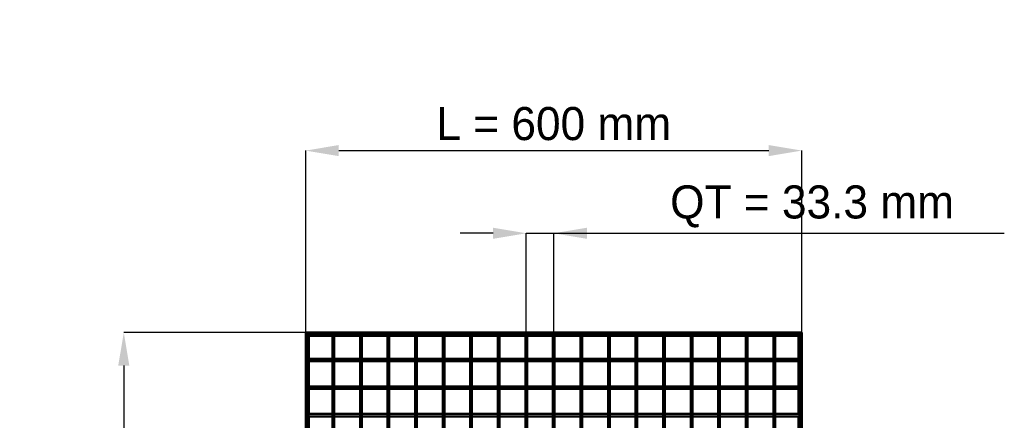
# Model space of a CAD drawing. Header units: millimetres. Extents: x -646 to 545, y -500 to 878.
# Tile 6 of 6: x -646 to 545, y 394 to 878. Entities that reach past the tile are written whole.
import ezdxf

# ---------------------------------------------------------------- set-up
doc = ezdxf.new("R2010")
doc.units = ezdxf.units.MM
doc.linetypes.add('Dashed', pattern=[2, 1, -1])
for name, color, linetype, lineweight in [('2d ConnectionPoints', 7, 'Continuous', 50), ('AM_0', 7, 'Continuous', 50), ('AM_5', 3, 'Continuous', 25), ('AM_9', 6, 'Dashed', 25)]:
    doc.layers.add(name, color=color, linetype=linetype, lineweight=lineweight)
doc.dimstyles.new('ISO-25', dxfattribs={"dimtxt": 2.5, "dimasz": 2.5, "dimexe": 1.25, "dimexo": 0.625, "dimtad": 1, "dimtxsty": 'Standard', "dimcen": 2.5, "dimadec": 0, "dimazin": 0, "dimtfac": 1, "dimtmove": 0, "dimatfit": 3, "dimfxl": 1, "dimarcsym": 0})

# ---------------------------------------------------------------- blocks, each defined once
blk = doc.blocks.new('1_LP330333P35011000600VERTICAL1_0_in_LPP3303331160010003500_4')
at = {"layer": 'AM_0'}
for p, q in [((296.05, 496.05), (296.05, 468.12)), ((297, 497), (297, -497)), ((297, 497), (300, 497)), ((300, 497), (300, -497)), ((296.05, 465.12), (296.05, 434.79)), ((296.05, 431.79), (296.05, 401.46)), ((296.05, 398.46), (296.05, 368.13)), ((296.05, 365.13), (296.05, 334.8)), ((296.05, 331.8), (296.05, 301.47)), ((296.05, 298.47), (296.05, 268.14)), ((296.05, 265.14), (296.05, 234.81)), ((296.05, 231.81), (296.05, 201.48)), ((296.05, 198.48), (296.05, 168.15)), ((296.05, 165.15), (296.05, 134.82)), ((296.05, 131.82), (296.05, 101.49)), ((296.05, 98.49), (296.05, 68.16)), ((296.05, 65.16), (296.05, 34.83)), ((296.05, 31.83), (296.05, 1.5)), ((296.05, -1.5), (296.05, -31.83)), ((296.05, -34.83), (296.05, -65.16)), ((296.05, -68.16), (296.05, -98.49)), ((296.05, -101.49), (296.05, -131.82)), ((296.05, -134.82), (296.05, -165.15)), ((296.05, -168.15), (296.05, -198.48)), ((296.05, -201.48), (296.05, -231.81)), ((296.05, -234.81), (296.05, -265.14)), ((296.05, -268.14), (296.05, -298.47)), ((296.05, -301.47), (296.05, -331.8)), ((296.05, -334.8), (296.05, -365.13)), ((296.05, -368.13), (296.05, -398.46)), ((296.05, -401.46), (296.05, -431.79)), ((296.05, -434.79), (296.05, -465.12)), ((296.05, -468.12), (296.05, -496.05)), ((297, -497), (300, -497))]:
    blk.add_line(p, q, dxfattribs=at)
at = {"layer": 'AM_9'}
for p, q in [((296.05, 497), (296.05, 496.05)), ((298.55, 497), (298.55, -497)), ((298.99, 497), (298.99, -497)), ((296.05, 468.12), (296.05, 465.12)), ((296.05, 434.79), (296.05, 431.79)), ((296.05, 401.46), (296.05, 398.46)), ((296.05, 368.13), (296.05, 365.13)), ((296.05, 334.8), (296.05, 331.8)), ((296.05, 301.47), (296.05, 298.47)), ((296.05, 268.14), (296.05, 265.14)), ((296.05, 234.81), (296.05, 231.81)), ((296.05, 201.48), (296.05, 198.48)), ((296.05, 168.15), (296.05, 165.15)), ((296.05, 134.82), (296.05, 131.82)), ((296.05, 101.49), (296.05, 98.49)), ((296.05, 68.16), (296.05, 65.16)), ((296.05, 34.83), (296.05, 31.83)), ((296.05, 1.5), (296.05, -1.5)), ((296.05, -31.83), (296.05, -34.83)), ((296.05, -65.16), (296.05, -68.16)), ((296.05, -98.49), (296.05, -101.49)), ((296.05, -131.82), (296.05, -134.82)), ((296.05, -165.15), (296.05, -168.15)), ((296.05, -198.48), (296.05, -201.48)), ((296.05, -231.81), (296.05, -234.81)), ((296.05, -265.14), (296.05, -268.14)), ((296.05, -298.47), (296.05, -301.47)), ((296.05, -331.8), (296.05, -334.8)), ((296.05, -365.13), (296.05, -368.13)), ((296.05, -398.46), (296.05, -401.46)), ((296.05, -431.79), (296.05, -434.79)), ((296.05, -465.12), (296.05, -468.12)), ((296.05, -496.05), (296.05, -497))]:
    blk.add_line(p, q, dxfattribs=at)
blk = doc.blocks.new('3_LP330333P35011000600VERTICALC1_0_in_LPP3303331160010003500_4')
at = {"layer": 'AM_0'}
for p, q in [((-267.64, -497), (-267.64, 497)), ((-265.64, 497), (-267.64, 497)), ((-265.64, -497), (-265.64, 497)), ((-265.64, -497), (-267.64, -497))]:
    blk.add_line(p, q, dxfattribs=at)
blk = doc.blocks.new('4_LP330333P35011000600VERTICALC2_0_in_LPP3303331160010003500_4')
at = {"layer": 'AM_0'}
for p, q in [((-234.31, -497), (-234.31, 497)), ((-232.31, 497), (-234.31, 497)), ((-232.31, -497), (-232.31, 497)), ((-232.31, -497), (-234.31, -497))]:
    blk.add_line(p, q, dxfattribs=at)
blk = doc.blocks.new('5_LP330333P35011000600VERTICALC3_0_in_LPP3303331160010003500_4')
at = {"layer": 'AM_0'}
for p, q in [((-200.98, -497), (-200.98, 497)), ((-198.98, 497), (-200.98, 497)), ((-198.98, -497), (-198.98, 497)), ((-198.98, -497), (-200.98, -497))]:
    blk.add_line(p, q, dxfattribs=at)
blk = doc.blocks.new('6_LP330333P35011000600VERTICALC4_0_in_LPP3303331160010003500_4')
at = {"layer": 'AM_0'}
for p, q in [((-167.65, -497), (-167.65, 497)), ((-165.65, 497), (-167.65, 497)), ((-165.65, -497), (-165.65, 497)), ((-165.65, -497), (-167.65, -497))]:
    blk.add_line(p, q, dxfattribs=at)
blk = doc.blocks.new('7_LP330333P35011000600VERTICALC5_0_in_LPP3303331160010003500_4')
at = {"layer": 'AM_0'}
for p, q in [((-134.32, -497), (-134.32, 497)), ((-132.32, 497), (-134.32, 497)), ((-132.32, -497), (-132.32, 497)), ((-132.32, -497), (-134.32, -497))]:
    blk.add_line(p, q, dxfattribs=at)
blk = doc.blocks.new('8_LP330333P35011000600VERTICALC6_0_in_LPP3303331160010003500_4')
at = {"layer": 'AM_0'}
for p, q in [((-100.99, -497), (-100.99, 497)), ((-98.99, 497), (-100.99, 497)), ((-98.99, -497), (-98.99, 497)), ((-98.99, -497), (-100.99, -497))]:
    blk.add_line(p, q, dxfattribs=at)
blk = doc.blocks.new('9_LP330333P35011000600VERTICALC7_0_in_LPP3303331160010003500_4')
at = {"layer": 'AM_0'}
for p, q in [((-67.66, -497), (-67.66, 497)), ((-65.66, 497), (-67.66, 497)), ((-65.66, -497), (-65.66, 497)), ((-65.66, -497), (-67.66, -497))]:
    blk.add_line(p, q, dxfattribs=at)
blk = doc.blocks.new('10_LP330333P35011000600VERTICALC8_0_in_LPP3303331160010003500_4')
at = {"layer": 'AM_0'}
for p, q in [((-34.33, -497), (-34.33, 497)), ((-32.33, 497), (-34.33, 497)), ((-32.33, -497), (-32.33, 497)), ((-32.33, -497), (-34.33, -497))]:
    blk.add_line(p, q, dxfattribs=at)
blk = doc.blocks.new('11_LP330333P35011000600VERTICALC9_0_in_LPP3303331160010003500_4')
at = {"layer": 'AM_0'}
for p, q in [((-1, -497), (-1, 497)), ((1, 497), (-1, 497)), ((1, -497), (1, 497)), ((1, -497), (-1, -497))]:
    blk.add_line(p, q, dxfattribs=at)
blk = doc.blocks.new('12_LP330333P35011000600VERTICALC10_0_in_LPP3303331160010003500_4')
at = {"layer": 'AM_0'}
for p, q in [((32.33, -497), (32.33, 497)), ((34.33, 497), (32.33, 497)), ((34.33, -497), (34.33, 497)), ((34.33, -497), (32.33, -497))]:
    blk.add_line(p, q, dxfattribs=at)
blk = doc.blocks.new('13_LP330333P35011000600VERTICALC11_0_in_LPP3303331160010003500_4')
at = {"layer": 'AM_0'}
for p, q in [((65.66, -497), (65.66, 497)), ((67.66, 497), (65.66, 497)), ((67.66, -497), (67.66, 497)), ((67.66, -497), (65.66, -497))]:
    blk.add_line(p, q, dxfattribs=at)
blk = doc.blocks.new('14_LP330333P35011000600VERTICALC12_0_in_LPP3303331160010003500_4')
at = {"layer": 'AM_0'}
for p, q in [((98.99, -497), (98.99, 497)), ((100.99, 497), (98.99, 497)), ((100.99, -497), (100.99, 497)), ((100.99, -497), (98.99, -497))]:
    blk.add_line(p, q, dxfattribs=at)
blk = doc.blocks.new('15_LP330333P35011000600VERTICALC13_0_in_LPP3303331160010003500_4')
at = {"layer": 'AM_0'}
for p, q in [((132.32, -497), (132.32, 497)), ((134.32, 497), (132.32, 497)), ((134.32, -497), (134.32, 497)), ((134.32, -497), (132.32, -497))]:
    blk.add_line(p, q, dxfattribs=at)
blk = doc.blocks.new('16_LP330333P35011000600VERTICALC14_0_in_LPP3303331160010003500_4')
at = {"layer": 'AM_0'}
for p, q in [((165.65, -497), (165.65, 497)), ((167.65, 497), (165.65, 497)), ((167.65, -497), (167.65, 497)), ((167.65, -497), (165.65, -497))]:
    blk.add_line(p, q, dxfattribs=at)
blk = doc.blocks.new('17_LP330333P35011000600VERTICALC15_0_in_LPP3303331160010003500_4')
at = {"layer": 'AM_0'}
for p, q in [((198.98, -497), (198.98, 497)), ((200.98, 497), (198.98, 497)), ((200.98, -497), (200.98, 497)), ((200.98, -497), (198.98, -497))]:
    blk.add_line(p, q, dxfattribs=at)
blk = doc.blocks.new('18_LP330333P35011000600VERTICALC16_0_in_LPP3303331160010003500_4')
at = {"layer": 'AM_0'}
for p, q in [((232.31, -497), (232.31, 497)), ((234.31, 497), (232.31, 497)), ((234.31, -497), (234.31, 497)), ((234.31, -497), (232.31, -497))]:
    blk.add_line(p, q, dxfattribs=at)
blk = doc.blocks.new('19_LP330333P35011000600VERTICALC17_0_in_LPP3303331160010003500_4')
at = {"layer": 'AM_0'}
for p, q in [((265.64, -497), (265.64, 497)), ((267.64, 497), (265.64, 497)), ((267.64, -497), (267.64, 497)), ((267.64, -497), (265.64, -497))]:
    blk.add_line(p, q, dxfattribs=at)
blk = doc.blocks.new('20_LP330333P35011000600HORIZONTAL2_0_in_LPP3303331160010003500_4')
at = {"layer": 'AM_0'}
for p, q in [((-300, 500), (300, 500)), ((-300, 497), (-300, 500)), ((-300, 497), (300, 497)), ((-296.05, 496.05), (-267.64, 496.05)), ((-265.64, 496.05), (-234.31, 496.05)), ((-232.31, 496.05), (-200.98, 496.05)), ((-198.98, 496.05), (-167.65, 496.05)), ((-165.65, 496.05), (-134.32, 496.05)), ((-132.32, 496.05), (-100.99, 496.05)), ((-98.99, 496.05), (-67.66, 496.05)), ((-65.66, 496.05), (-34.33, 496.05)), ((-32.33, 496.05), (-1, 496.05)), ((1, 496.05), (32.33, 496.05)), ((34.33, 496.05), (65.66, 496.05)), ((67.66, 496.05), (98.99, 496.05)), ((100.99, 496.05), (132.32, 496.05)), ((134.32, 496.05), (165.65, 496.05)), ((167.65, 496.05), (198.98, 496.05)), ((200.98, 496.05), (232.31, 496.05)), ((234.31, 496.05), (265.64, 496.05)), ((267.64, 496.05), (296.05, 496.05)), ((300, 497), (300, 500))]:
    blk.add_line(p, q, dxfattribs=at)
at = {"layer": 'AM_9'}
for p, q in [((-300, 498.92), (300, 498.92)), ((-300, 498.4), (300, 498.4)), ((-300, 496.05), (-296.05, 496.05)), ((-267.64, 496.05), (-265.64, 496.05)), ((-234.31, 496.05), (-232.31, 496.05)), ((-200.98, 496.05), (-198.98, 496.05)), ((-167.65, 496.05), (-165.65, 496.05)), ((-134.32, 496.05), (-132.32, 496.05)), ((-100.99, 496.05), (-98.99, 496.05)), ((-67.66, 496.05), (-65.66, 496.05)), ((-34.33, 496.05), (-32.33, 496.05)), ((-1, 496.05), (1, 496.05)), ((32.33, 496.05), (34.33, 496.05)), ((65.66, 496.05), (67.66, 496.05)), ((98.99, 496.05), (100.99, 496.05)), ((132.32, 496.05), (134.32, 496.05)), ((165.65, 496.05), (167.65, 496.05)), ((198.98, 496.05), (200.98, 496.05)), ((232.31, 496.05), (234.31, 496.05)), ((265.64, 496.05), (267.64, 496.05)), ((296.05, 496.05), (300, 496.05))]:
    blk.add_line(p, q, dxfattribs=at)
blk = doc.blocks.new('47_wvqd90yhhb086bvo5rjqmi6wh________0_in_LPP3303331160010003500_4')
at = {"layer": 'AM_0'}
for p, q in [((-267.64, 401.46), (-297, 401.46)), ((-297, 401.46), (-297, 398.46)), ((-267.64, 398.46), (-297, 398.46)), ((-267.64, 401.46), (-267.64, 398.46)), ((-265.64, 398.46), (-265.64, 401.46)), ((-234.31, 401.46), (-265.64, 401.46)), ((-234.31, 398.46), (-265.64, 398.46)), ((-234.31, 401.46), (-234.31, 398.46)), ((-232.31, 398.46), (-232.31, 401.46)), ((-200.98, 401.46), (-232.31, 401.46)), ((-200.98, 398.46), (-232.31, 398.46)), ((-200.98, 401.46), (-200.98, 398.46)), ((-198.98, 398.46), (-198.98, 401.46)), ((-167.65, 401.46), (-198.98, 401.46)), ((-167.65, 398.46), (-198.98, 398.46)), ((-167.65, 401.46), (-167.65, 398.46)), ((-165.65, 398.46), (-165.65, 401.46)), ((-134.32, 401.46), (-165.65, 401.46)), ((-134.32, 398.46), (-165.65, 398.46)), ((-134.32, 401.46), (-134.32, 398.46)), ((-132.32, 398.46), (-132.32, 401.46)), ((-100.99, 401.46), (-132.32, 401.46)), ((-100.99, 398.46), (-132.32, 398.46)), ((-100.99, 401.46), (-100.99, 398.46)), ((-98.99, 398.46), (-98.99, 401.46)), ((-67.66, 401.46), (-98.99, 401.46)), ((-67.66, 398.46), (-98.99, 398.46)), ((-67.66, 401.46), (-67.66, 398.46)), ((-65.66, 398.46), (-65.66, 401.46)), ((-34.33, 401.46), (-65.66, 401.46)), ((-34.33, 398.46), (-65.66, 398.46)), ((-34.33, 401.46), (-34.33, 398.46)), ((-32.33, 398.46), (-32.33, 401.46)), ((-1, 401.46), (-32.33, 401.46)), ((-1, 398.46), (-32.33, 398.46)), ((-1, 401.46), (-1, 398.46)), ((1, 398.46), (1, 401.46)), ((32.33, 401.46), (1, 401.46)), ((32.33, 398.46), (1, 398.46)), ((32.33, 401.46), (32.33, 398.46)), ((34.33, 398.46), (34.33, 401.46)), ((65.66, 401.46), (34.33, 401.46)), ((65.66, 398.46), (34.33, 398.46)), ((65.66, 401.46), (65.66, 398.46)), ((67.66, 398.46), (67.66, 401.46)), ((98.99, 401.46), (67.66, 401.46)), ((98.99, 398.46), (67.66, 398.46)), ((98.99, 401.46), (98.99, 398.46)), ((100.99, 398.46), (100.99, 401.46)), ((132.32, 401.46), (100.99, 401.46)), ((132.32, 398.46), (100.99, 398.46)), ((132.32, 401.46), (132.32, 398.46)), ((165.65, 401.46), (134.32, 401.46)), ((134.32, 398.46), (134.32, 401.46)), ((165.65, 398.46), (134.32, 398.46)), ((165.65, 401.46), (165.65, 398.46)), ((167.65, 398.46), (167.65, 401.46)), ((198.98, 401.46), (167.65, 401.46)), ((198.98, 398.46), (167.65, 398.46)), ((198.98, 401.46), (198.98, 398.46)), ((232.31, 401.46), (200.98, 401.46)), ((200.98, 398.46), (200.98, 401.46)), ((232.31, 398.46), (200.98, 398.46)), ((232.31, 401.46), (232.31, 398.46)), ((234.31, 398.46), (234.31, 401.46)), ((265.64, 401.46), (234.31, 401.46)), ((265.64, 398.46), (234.31, 398.46)), ((265.64, 401.46), (265.64, 398.46)), ((267.64, 398.46), (267.64, 401.46)), ((297, 401.46), (267.64, 401.46)), ((297, 398.46), (267.64, 398.46)), ((297, 401.46), (297, 398.46))]:
    blk.add_line(p, q, dxfattribs=at)
at = {"layer": 'AM_9'}
for p, q in [((-265.64, 401.46), (-267.64, 401.46)), ((-267.64, 398.46), (-265.64, 398.46)), ((-232.31, 401.46), (-234.31, 401.46)), ((-234.31, 398.46), (-232.31, 398.46)), ((-198.98, 401.46), (-200.98, 401.46)), ((-200.98, 398.46), (-198.98, 398.46)), ((-165.65, 401.46), (-167.65, 401.46)), ((-167.65, 398.46), (-165.65, 398.46)), ((-132.32, 401.46), (-134.32, 401.46)), ((-134.32, 398.46), (-132.32, 398.46)), ((-98.99, 401.46), (-100.99, 401.46)), ((-100.99, 398.46), (-98.99, 398.46)), ((-65.66, 401.46), (-67.66, 401.46)), ((-67.66, 398.46), (-65.66, 398.46)), ((-32.33, 401.46), (-34.33, 401.46)), ((-34.33, 398.46), (-32.33, 398.46)), ((1, 401.46), (-1, 401.46)), ((-1, 398.46), (1, 398.46)), ((34.33, 401.46), (32.33, 401.46)), ((32.33, 398.46), (34.33, 398.46)), ((67.66, 401.46), (65.66, 401.46)), ((65.66, 398.46), (67.66, 398.46)), ((100.99, 401.46), (98.99, 401.46)), ((98.99, 398.46), (100.99, 398.46)), ((134.32, 401.46), (132.32, 401.46)), ((132.32, 398.46), (134.32, 398.46)), ((167.65, 401.46), (165.65, 401.46)), ((165.65, 398.46), (167.65, 398.46)), ((200.98, 401.46), (198.98, 401.46)), ((198.98, 398.46), (200.98, 398.46)), ((234.31, 401.46), (232.31, 401.46)), ((232.31, 398.46), (234.31, 398.46)), ((267.64, 401.46), (265.64, 401.46)), ((265.64, 398.46), (267.64, 398.46))]:
    blk.add_line(p, q, dxfattribs=at)
blk = doc.blocks.new('48_xoxfwf2fol22982bvvuo0j6vg________0_in_LPP3303331160010003500_4')
at = {"layer": 'AM_0'}
for p, q in [((-267.64, 434.79), (-297, 434.79)), ((-297, 434.79), (-297, 431.79)), ((-267.64, 431.79), (-297, 431.79)), ((-267.64, 434.79), (-267.64, 431.79)), ((-265.64, 431.79), (-265.64, 434.79)), ((-234.31, 434.79), (-265.64, 434.79)), ((-234.31, 431.79), (-265.64, 431.79)), ((-234.31, 434.79), (-234.31, 431.79)), ((-232.31, 431.79), (-232.31, 434.79)), ((-200.98, 434.79), (-232.31, 434.79)), ((-200.98, 431.79), (-232.31, 431.79)), ((-200.98, 434.79), (-200.98, 431.79)), ((-198.98, 431.79), (-198.98, 434.79)), ((-167.65, 434.79), (-198.98, 434.79)), ((-167.65, 431.79), (-198.98, 431.79)), ((-167.65, 434.79), (-167.65, 431.79)), ((-165.65, 431.79), (-165.65, 434.79)), ((-134.32, 434.79), (-165.65, 434.79)), ((-134.32, 431.79), (-165.65, 431.79)), ((-134.32, 434.79), (-134.32, 431.79)), ((-132.32, 431.79), (-132.32, 434.79)), ((-100.99, 434.79), (-132.32, 434.79)), ((-100.99, 431.79), (-132.32, 431.79)), ((-100.99, 434.79), (-100.99, 431.79)), ((-98.99, 431.79), (-98.99, 434.79)), ((-67.66, 434.79), (-98.99, 434.79)), ((-67.66, 431.79), (-98.99, 431.79)), ((-67.66, 434.79), (-67.66, 431.79)), ((-65.66, 431.79), (-65.66, 434.79)), ((-34.33, 434.79), (-65.66, 434.79)), ((-34.33, 431.79), (-65.66, 431.79)), ((-34.33, 434.79), (-34.33, 431.79)), ((-32.33, 431.79), (-32.33, 434.79)), ((-1, 434.79), (-32.33, 434.79)), ((-1, 431.79), (-32.33, 431.79)), ((-1, 434.79), (-1, 431.79)), ((1, 431.79), (1, 434.79)), ((32.33, 434.79), (1, 434.79)), ((32.33, 431.79), (1, 431.79)), ((32.33, 434.79), (32.33, 431.79)), ((34.33, 431.79), (34.33, 434.79)), ((65.66, 434.79), (34.33, 434.79)), ((65.66, 431.79), (34.33, 431.79)), ((65.66, 434.79), (65.66, 431.79)), ((67.66, 431.79), (67.66, 434.79)), ((98.99, 434.79), (67.66, 434.79)), ((98.99, 431.79), (67.66, 431.79)), ((98.99, 434.79), (98.99, 431.79)), ((100.99, 431.79), (100.99, 434.79)), ((132.32, 434.79), (100.99, 434.79)), ((132.32, 431.79), (100.99, 431.79)), ((132.32, 434.79), (132.32, 431.79)), ((165.65, 434.79), (134.32, 434.79)), ((134.32, 431.79), (134.32, 434.79)), ((165.65, 431.79), (134.32, 431.79)), ((165.65, 434.79), (165.65, 431.79)), ((167.65, 431.79), (167.65, 434.79)), ((198.98, 434.79), (167.65, 434.79)), ((198.98, 431.79), (167.65, 431.79)), ((198.98, 434.79), (198.98, 431.79)), ((232.31, 434.79), (200.98, 434.79)), ((200.98, 431.79), (200.98, 434.79)), ((232.31, 431.79), (200.98, 431.79)), ((232.31, 434.79), (232.31, 431.79)), ((234.31, 431.79), (234.31, 434.79)), ((265.64, 434.79), (234.31, 434.79)), ((265.64, 431.79), (234.31, 431.79)), ((265.64, 434.79), (265.64, 431.79)), ((267.64, 431.79), (267.64, 434.79)), ((297, 434.79), (267.64, 434.79)), ((297, 431.79), (267.64, 431.79)), ((297, 434.79), (297, 431.79))]:
    blk.add_line(p, q, dxfattribs=at)
at = {"layer": 'AM_9'}
for p, q in [((-265.64, 434.79), (-267.64, 434.79)), ((-267.64, 431.79), (-265.64, 431.79)), ((-232.31, 434.79), (-234.31, 434.79)), ((-234.31, 431.79), (-232.31, 431.79)), ((-198.98, 434.79), (-200.98, 434.79)), ((-200.98, 431.79), (-198.98, 431.79)), ((-165.65, 434.79), (-167.65, 434.79)), ((-167.65, 431.79), (-165.65, 431.79)), ((-132.32, 434.79), (-134.32, 434.79)), ((-134.32, 431.79), (-132.32, 431.79)), ((-98.99, 434.79), (-100.99, 434.79)), ((-100.99, 431.79), (-98.99, 431.79)), ((-65.66, 434.79), (-67.66, 434.79)), ((-67.66, 431.79), (-65.66, 431.79)), ((-32.33, 434.79), (-34.33, 434.79)), ((-34.33, 431.79), (-32.33, 431.79)), ((1, 434.79), (-1, 434.79)), ((-1, 431.79), (1, 431.79)), ((34.33, 434.79), (32.33, 434.79)), ((32.33, 431.79), (34.33, 431.79)), ((67.66, 434.79), (65.66, 434.79)), ((65.66, 431.79), (67.66, 431.79)), ((100.99, 434.79), (98.99, 434.79)), ((98.99, 431.79), (100.99, 431.79)), ((134.32, 434.79), (132.32, 434.79)), ((132.32, 431.79), (134.32, 431.79)), ((167.65, 434.79), (165.65, 434.79)), ((165.65, 431.79), (167.65, 431.79)), ((200.98, 434.79), (198.98, 434.79)), ((198.98, 431.79), (200.98, 431.79)), ((234.31, 434.79), (232.31, 434.79)), ((232.31, 431.79), (234.31, 431.79)), ((267.64, 434.79), (265.64, 434.79)), ((265.64, 431.79), (267.64, 431.79))]:
    blk.add_line(p, q, dxfattribs=at)
blk = doc.blocks.new('49_ngts4m43kjy1gblfw5g0516ad________0_in_LPP3303331160010003500_4')
at = {"layer": 'AM_0'}
for p, q in [((-267.64, 468.12), (-297, 468.12)), ((-297, 468.12), (-297, 465.12)), ((-267.64, 465.12), (-297, 465.12)), ((-267.64, 468.12), (-267.64, 465.12)), ((-265.64, 465.12), (-265.64, 468.12)), ((-234.31, 468.12), (-265.64, 468.12)), ((-234.31, 465.12), (-265.64, 465.12)), ((-234.31, 468.12), (-234.31, 465.12)), ((-232.31, 465.12), (-232.31, 468.12)), ((-200.98, 468.12), (-232.31, 468.12)), ((-200.98, 465.12), (-232.31, 465.12)), ((-200.98, 468.12), (-200.98, 465.12)), ((-198.98, 465.12), (-198.98, 468.12)), ((-167.65, 468.12), (-198.98, 468.12)), ((-167.65, 465.12), (-198.98, 465.12)), ((-167.65, 468.12), (-167.65, 465.12)), ((-165.65, 465.12), (-165.65, 468.12)), ((-134.32, 468.12), (-165.65, 468.12)), ((-134.32, 465.12), (-165.65, 465.12)), ((-134.32, 468.12), (-134.32, 465.12)), ((-132.32, 465.12), (-132.32, 468.12)), ((-100.99, 468.12), (-132.32, 468.12)), ((-100.99, 465.12), (-132.32, 465.12)), ((-100.99, 468.12), (-100.99, 465.12)), ((-98.99, 465.12), (-98.99, 468.12)), ((-67.66, 468.12), (-98.99, 468.12)), ((-67.66, 465.12), (-98.99, 465.12)), ((-67.66, 468.12), (-67.66, 465.12)), ((-65.66, 465.12), (-65.66, 468.12)), ((-34.33, 468.12), (-65.66, 468.12)), ((-34.33, 465.12), (-65.66, 465.12)), ((-34.33, 468.12), (-34.33, 465.12)), ((-32.33, 465.12), (-32.33, 468.12)), ((-1, 468.12), (-32.33, 468.12)), ((-1, 465.12), (-32.33, 465.12)), ((-1, 468.12), (-1, 465.12)), ((1, 465.12), (1, 468.12)), ((32.33, 468.12), (1, 468.12)), ((32.33, 465.12), (1, 465.12)), ((32.33, 468.12), (32.33, 465.12)), ((34.33, 465.12), (34.33, 468.12)), ((65.66, 468.12), (34.33, 468.12)), ((65.66, 465.12), (34.33, 465.12)), ((65.66, 468.12), (65.66, 465.12)), ((67.66, 465.12), (67.66, 468.12)), ((98.99, 468.12), (67.66, 468.12)), ((98.99, 465.12), (67.66, 465.12)), ((98.99, 468.12), (98.99, 465.12)), ((100.99, 465.12), (100.99, 468.12)), ((132.32, 468.12), (100.99, 468.12)), ((132.32, 465.12), (100.99, 465.12)), ((132.32, 468.12), (132.32, 465.12)), ((165.65, 468.12), (134.32, 468.12)), ((134.32, 465.12), (134.32, 468.12)), ((165.65, 465.12), (134.32, 465.12)), ((165.65, 468.12), (165.65, 465.12)), ((167.65, 465.12), (167.65, 468.12)), ((198.98, 468.12), (167.65, 468.12)), ((198.98, 465.12), (167.65, 465.12)), ((198.98, 468.12), (198.98, 465.12)), ((232.31, 468.12), (200.98, 468.12)), ((200.98, 465.12), (200.98, 468.12)), ((232.31, 465.12), (200.98, 465.12)), ((232.31, 468.12), (232.31, 465.12)), ((234.31, 465.12), (234.31, 468.12)), ((265.64, 468.12), (234.31, 468.12)), ((265.64, 465.12), (234.31, 465.12)), ((265.64, 468.12), (265.64, 465.12)), ((267.64, 465.12), (267.64, 468.12)), ((297, 468.12), (267.64, 468.12)), ((297, 465.12), (267.64, 465.12)), ((297, 468.12), (297, 465.12))]:
    blk.add_line(p, q, dxfattribs=at)
at = {"layer": 'AM_9'}
for p, q in [((-265.64, 468.12), (-267.64, 468.12)), ((-267.64, 465.12), (-265.64, 465.12)), ((-232.31, 468.12), (-234.31, 468.12)), ((-234.31, 465.12), (-232.31, 465.12)), ((-198.98, 468.12), (-200.98, 468.12)), ((-200.98, 465.12), (-198.98, 465.12)), ((-165.65, 468.12), (-167.65, 468.12)), ((-167.65, 465.12), (-165.65, 465.12)), ((-132.32, 468.12), (-134.32, 468.12)), ((-134.32, 465.12), (-132.32, 465.12)), ((-98.99, 468.12), (-100.99, 468.12)), ((-100.99, 465.12), (-98.99, 465.12)), ((-65.66, 468.12), (-67.66, 468.12)), ((-67.66, 465.12), (-65.66, 465.12)), ((-32.33, 468.12), (-34.33, 468.12)), ((-34.33, 465.12), (-32.33, 465.12)), ((1, 468.12), (-1, 468.12)), ((-1, 465.12), (1, 465.12)), ((34.33, 468.12), (32.33, 468.12)), ((32.33, 465.12), (34.33, 465.12)), ((67.66, 468.12), (65.66, 468.12)), ((65.66, 465.12), (67.66, 465.12)), ((100.99, 468.12), (98.99, 468.12)), ((98.99, 465.12), (100.99, 465.12)), ((134.32, 468.12), (132.32, 468.12)), ((132.32, 465.12), (134.32, 465.12)), ((167.65, 468.12), (165.65, 468.12)), ((165.65, 465.12), (167.65, 465.12)), ((200.98, 468.12), (198.98, 468.12)), ((198.98, 465.12), (200.98, 465.12)), ((234.31, 468.12), (232.31, 468.12)), ((232.31, 465.12), (234.31, 465.12)), ((267.64, 468.12), (265.64, 468.12)), ((265.64, 465.12), (267.64, 465.12))]:
    blk.add_line(p, q, dxfattribs=at)
blk = doc.blocks.new('50_LP330333P35011000600VERTICAL2_0_in_LPP3303331160010003500_4')
at = {"layer": 'AM_0'}
for p, q in [((-297, 497), (-300, 497)), ((-300, -497), (-300, 497)), ((-297, -497), (-297, 497)), ((-296.05, 468.12), (-296.05, 496.05)), ((-296.05, 434.79), (-296.05, 465.12)), ((-296.05, 401.46), (-296.05, 431.79)), ((-296.05, 368.13), (-296.05, 398.46)), ((-296.05, 334.8), (-296.05, 365.13)), ((-296.05, 301.47), (-296.05, 331.8)), ((-296.05, 268.14), (-296.05, 298.47)), ((-296.05, 234.81), (-296.05, 265.14)), ((-296.05, 201.48), (-296.05, 231.81)), ((-296.05, 168.15), (-296.05, 198.48)), ((-296.05, 134.82), (-296.05, 165.15)), ((-296.05, 101.49), (-296.05, 131.82)), ((-296.05, 68.16), (-296.05, 98.49)), ((-296.05, 34.83), (-296.05, 65.16)), ((-296.05, 1.5), (-296.05, 31.83)), ((-296.05, -31.83), (-296.05, -1.5)), ((-296.05, -65.16), (-296.05, -34.83)), ((-296.05, -98.49), (-296.05, -68.16)), ((-296.05, -131.82), (-296.05, -101.49)), ((-296.05, -165.15), (-296.05, -134.82)), ((-296.05, -198.48), (-296.05, -168.15)), ((-296.05, -231.81), (-296.05, -201.48)), ((-296.05, -265.14), (-296.05, -234.81)), ((-296.05, -298.47), (-296.05, -268.14)), ((-296.05, -331.8), (-296.05, -301.47)), ((-296.05, -365.13), (-296.05, -334.8)), ((-296.05, -398.46), (-296.05, -368.13)), ((-296.05, -431.79), (-296.05, -401.46)), ((-296.05, -465.12), (-296.05, -434.79)), ((-296.05, -496.05), (-296.05, -468.12)), ((-297, -497), (-300, -497))]:
    blk.add_line(p, q, dxfattribs=at)
at = {"layer": 'AM_9'}
for p, q in [((-298.99, -497), (-298.99, 497)), ((-298.55, -497), (-298.55, 497)), ((-296.05, 496.05), (-296.05, 497)), ((-296.05, 465.12), (-296.05, 468.12)), ((-296.05, 431.79), (-296.05, 434.79)), ((-296.05, 398.46), (-296.05, 401.46)), ((-296.05, 365.13), (-296.05, 368.13)), ((-296.05, 331.8), (-296.05, 334.8)), ((-296.05, 298.47), (-296.05, 301.47)), ((-296.05, 265.14), (-296.05, 268.14)), ((-296.05, 231.81), (-296.05, 234.81)), ((-296.05, 198.48), (-296.05, 201.48)), ((-296.05, 165.15), (-296.05, 168.15)), ((-296.05, 131.82), (-296.05, 134.82)), ((-296.05, 98.49), (-296.05, 101.49)), ((-296.05, 65.16), (-296.05, 68.16)), ((-296.05, 31.83), (-296.05, 34.83)), ((-296.05, -1.5), (-296.05, 1.5)), ((-296.05, -34.83), (-296.05, -31.83)), ((-296.05, -68.16), (-296.05, -65.16)), ((-296.05, -101.49), (-296.05, -98.49)), ((-296.05, -134.82), (-296.05, -131.82)), ((-296.05, -168.15), (-296.05, -165.15)), ((-296.05, -201.48), (-296.05, -198.48)), ((-296.05, -234.81), (-296.05, -231.81)), ((-296.05, -268.14), (-296.05, -265.14)), ((-296.05, -301.47), (-296.05, -298.47)), ((-296.05, -334.8), (-296.05, -331.8)), ((-296.05, -368.13), (-296.05, -365.13)), ((-296.05, -401.46), (-296.05, -398.46)), ((-296.05, -434.79), (-296.05, -431.79)), ((-296.05, -468.12), (-296.05, -465.12)), ((-296.05, -497), (-296.05, -496.05))]:
    blk.add_line(p, q, dxfattribs=at)
blk = doc.blocks.new('*D51')
at = {"layer": 'AM_5', "color": 0, "lineweight": -2}
for p, q in [((-300, 500), (-300, 720)), ((-260, 720), (260, 720)), ((300, 500), (300, 720))]:
    blk.add_line(p, q, dxfattribs=at)
at = {"layer": 'AM_5', "color": 0}
for points in [[(-260, 726.7), (-260, 713.3), (-300, 720)], [(260, 713.3), (260, 726.7), (300, 720)]]:
    blk.add_solid(points, dxfattribs=at)
at = {"layer": 'Defpoints', "color": 0}
for p in [(300, 720), (-300, 500), (300, 500)]:
    blk.add_point(p, dxfattribs=at)
at = {"layer": 'AM_5', "color": 0, "insert": (0, 752.4), "char_height": 40, "attachment_point": 5}
blk.add_mtext('L = 600 mm', dxfattribs=at)
blk = doc.blocks.new('*D52')
at = {"layer": 'AM_5', "color": 0, "lineweight": -2}
for p, q in [((-73.3, 620), (-113.3, 620)), ((-33.3, 500), (-33.3, 620)), ((-33.3, 620), (0, 620)), ((0, 500), (0, 620)), ((0, 620), (544.9, 620)), ((40, 620), (80, 620))]:
    blk.add_line(p, q, dxfattribs=at)
at = {"layer": 'AM_5', "color": 0}
for points in [[(-73.3, 613.3), (-73.3, 626.7), (-33.3, 620)], [(40, 626.7), (40, 613.3), (0, 620)]]:
    blk.add_solid(points, dxfattribs=at)
at = {"layer": 'Defpoints', "color": 0}
for p in [(0, 620), (-33.3, 500), (0, 500)]:
    blk.add_point(p, dxfattribs=at)
at = {"layer": 'AM_5', "color": 0, "insert": (312.4, 652.4), "char_height": 40, "attachment_point": 5}
blk.add_mtext('QT = 33.3 mm', dxfattribs=at)
blk = doc.blocks.new('*D53')
at = {"layer": 'AM_5', "color": 0, "lineweight": -2}
for p, q in [((-300, 500), (-520, 500)), ((-520, 460), (-520, 208.9)), ((-520, -460), (-520, -208.9)), ((-300, -500), (-520, -500))]:
    blk.add_line(p, q, dxfattribs=at)
at = {"layer": 'AM_5', "color": 0}
for points in [[(-513.3, 460), (-526.7, 460), (-520, 500)], [(-526.7, -460), (-513.3, -460), (-520, -500)]]:
    blk.add_solid(points, dxfattribs=at)
at = {"layer": 'Defpoints', "color": 0}
for p in [(-300, 500), (-520, -500), (-300, -500)]:
    blk.add_point(p, dxfattribs=at)
at = {"layer": 'AM_5', "color": 0, "insert": (-520, 0), "char_height": 40, "attachment_point": 5, "rotation": 90}
blk.add_mtext('B = 1000 mm', dxfattribs=at)

msp = doc.modelspace()

# ---------------------------------------------------------------- linework, layer by layer
at = {"layer": '2d ConnectionPoints'}
for p in [(-266.64, 497), (-266.64, 497), (-233.31, 497), (-233.31, 497), (-199.98, 497), (-199.98, 497), (-166.65, 497), (-166.65, 497), (-133.32, 497), (-133.32, 497), (-99.99, 497), (-99.99, 497), (-66.66, 497), (-66.66, 497), (-33.33, 497), (-33.33, 497), (0, 497), (0, 497), (33.33, 497), (33.33, 497), (66.66, 497), (66.66, 497), (99.99, 497), (99.99, 497), (133.32, 497), (133.32, 497), (166.65, 497), (166.65, 497), (199.98, 497), (199.98, 497), (233.31, 497), (233.31, 497), (266.64, 497), (266.64, 497), (-297, 466.62), (-297, 466.62), (-297, 433.29), (-297, 433.29), (-297, 399.96), (-297, 399.96)]:
    msp.add_point(p, dxfattribs=at)

# ---------------------------------------------------------------- block references
for name in ['20_LP330333P35011000600HORIZONTAL2_0_in_LPP3303331160010003500_4', '50_LP330333P35011000600VERTICAL2_0_in_LPP3303331160010003500_4', '3_LP330333P35011000600VERTICALC1_0_in_LPP3303331160010003500_4', '4_LP330333P35011000600VERTICALC2_0_in_LPP3303331160010003500_4', '5_LP330333P35011000600VERTICALC3_0_in_LPP3303331160010003500_4', '6_LP330333P35011000600VERTICALC4_0_in_LPP3303331160010003500_4', '7_LP330333P35011000600VERTICALC5_0_in_LPP3303331160010003500_4', '8_LP330333P35011000600VERTICALC6_0_in_LPP3303331160010003500_4', '9_LP330333P35011000600VERTICALC7_0_in_LPP3303331160010003500_4', '10_LP330333P35011000600VERTICALC8_0_in_LPP3303331160010003500_4', '11_LP330333P35011000600VERTICALC9_0_in_LPP3303331160010003500_4', '12_LP330333P35011000600VERTICALC10_0_in_LPP3303331160010003500_4', '13_LP330333P35011000600VERTICALC11_0_in_LPP3303331160010003500_4', '14_LP330333P35011000600VERTICALC12_0_in_LPP3303331160010003500_4', '15_LP330333P35011000600VERTICALC13_0_in_LPP3303331160010003500_4', '16_LP330333P35011000600VERTICALC14_0_in_LPP3303331160010003500_4', '17_LP330333P35011000600VERTICALC15_0_in_LPP3303331160010003500_4', '18_LP330333P35011000600VERTICALC16_0_in_LPP3303331160010003500_4', '19_LP330333P35011000600VERTICALC17_0_in_LPP3303331160010003500_4', '1_LP330333P35011000600VERTICAL1_0_in_LPP3303331160010003500_4', '49_ngts4m43kjy1gblfw5g0516ad________0_in_LPP3303331160010003500_4', '48_xoxfwf2fol22982bvvuo0j6vg________0_in_LPP3303331160010003500_4', '47_wvqd90yhhb086bvo5rjqmi6wh________0_in_LPP3303331160010003500_4']:
    msp.add_blockref(name, (0, 0))

# ---------------------------------------------------------------- dimensions: what is measured, and where the dimension line sits
at = {"layer": 'AM_5'}
for base, p1, p2, text, picture, middle in [((300, 720), (-300, 500), (300, 500), 'L = 600 mm', '*D51', (0, 720)), ((0, 620), (-33.33, 500), (0, 500), 'QT = 33.3 mm', '*D52', (312.447, 620))]:
    dim = msp.add_linear_dim(base=base, p1=p1, p2=p2, text=text, dimstyle='ISO-25', override={"dimtxt": 40, "dimasz": 40, "dimexe": 0, "dimexo": 0, "dimgap": 12}, dxfattribs=at)
    dim.commit()
    dim.dimension.update_dxf_attribs({"geometry": picture, "text_midpoint": middle, "dimtype": 160})
dim = msp.add_linear_dim(base=(-520, -500), p1=(-300, 500), p2=(-300, -500), angle=90, text='B = 1000 mm', dimstyle='ISO-25', override={"dimtxt": 40, "dimasz": 40, "dimexe": 0, "dimexo": 0, "dimgap": 12}, dxfattribs=at)
dim.commit()
dim.dimension.update_dxf_attribs({"geometry": '*D53', "text_midpoint": (-520, 0), "dimtype": 160, "text_rotation": 90})

doc.saveas('drawing.dxf')
